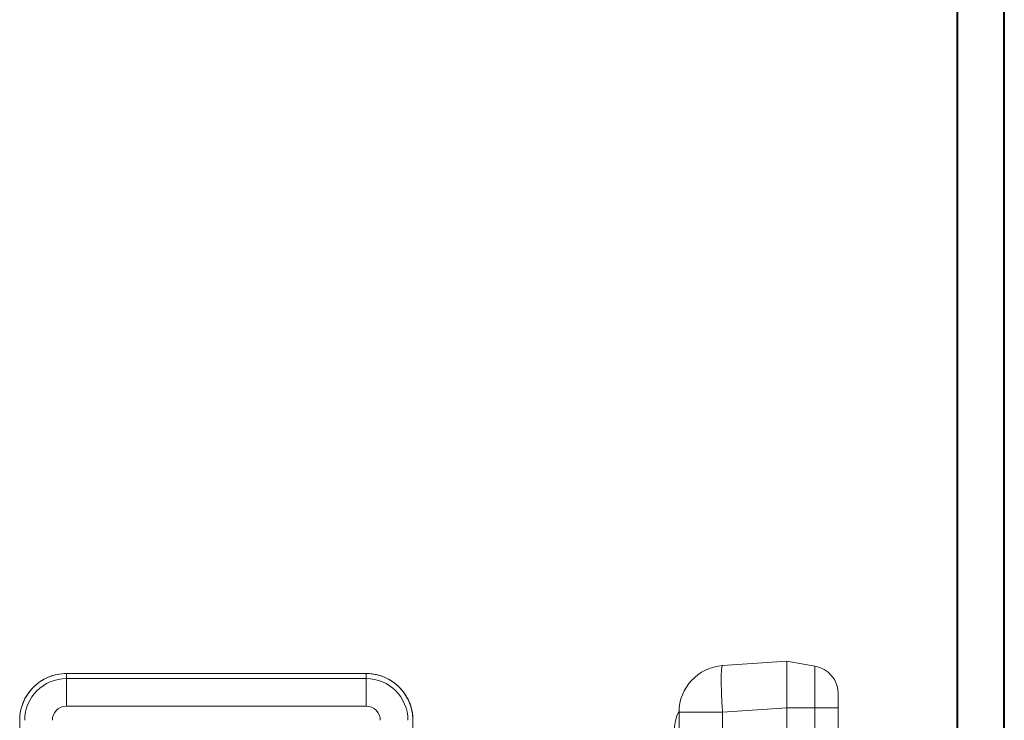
# Model space of a CAD drawing. Header units: millimetres. Extents: x 0 to 1189, y 0 to 841.
# Tile 8 of 8: x 979 to 1189, y 271 to 421. Entities that reach past the tile are written whole.
import ezdxf

# ---------------------------------------------------------------- set-up
doc = ezdxf.new("R2010")
doc.units = ezdxf.units.MM

msp = doc.modelspace()

# ---------------------------------------------------------------- linework, layer by layer
at = {"color": 7, "linetype": 'Continuous', "lineweight": 40}
for p, q in [((1189.08, 0.21), (1189.08, 841.21)), ((1179.08, 10.21), (1179.08, 831.21))]:
    msp.add_line(p, q, dxfattribs=at)
at = {"color": 7, "linetype": 'Continuous', "lineweight": 15}
for p, q in [((1128.9, 282.71), (1142.6, 283.67)), ((1142.6, 273.67), (1142.6, 283.67)), ((1148.64, 282.61), (1142.6, 283.67)), ((1148.64, 282.61), (1148.64, 273.67)), ((988.74, 281.02), (1052.79, 281.02)), ((988.76, 279.96), (988.76, 281.02)), ((988.76, 281.02), (1052.76, 281.02)), ((988.76, 279.96), (988.76, 274.05)), ((1052.76, 279.96), (988.76, 279.96)), ((1052.76, 281.02), (1052.76, 279.96)), ((1052.76, 279.96), (1052.76, 274.05)), ((988.76, 274.05), (1052.76, 274.05)), ((1142.6, 273.7), (1128.9, 272.74)), ((1142.6, 97.15), (1142.6, 273.7)), ((1148.64, 273.67), (1142.6, 273.67)), ((1142.6, 273.67), (1142.6, 97.17)), ((1148.64, 194.97), (1148.64, 273.67)), ((1148.64, 273.67), (1153.6, 273.67)), ((1153.6, 224.29), (1153.6, 273.67)), ((1128.9, 272.74), (1119.6, 272.74)), ((1119.6, 272.74), (1119.6, 217.04)), ((1128.9, 272.74), (1128.9, 217.04)), ((978.76, 94.5), (978.76, 271.05)), ((1062.76, 271.05), (1062.76, 94.5))]:
    msp.add_line(p, q, dxfattribs=at)
for centre, radius, start, end in [((1129.6, 272.74), 10, 94, 180), ((1147.6, 276.7), 6, 0, 80), ((988.76, 271.02), 10, 90, 180), ((988.76, 271.02), 8.93, 90, 180), ((1052.76, 271.02), 10, 0, 90), ((1052.76, 271.02), 8.93, 0, 90), ((1128.6, 268.67), 10, 154.1582, 205.8437)]:
    msp.add_arc(centre, radius, start, end, dxfattribs=at)
for points, knots in [([(1128.9, 282.71), (1128.86, 282.67), (1128.77, 282.59), (1128.68, 282), (1128.63, 281.07), (1128.61, 279.82), (1128.63, 278.3), (1128.68, 276.57), (1128.77, 274.69), (1128.86, 273.39), (1128.9, 272.74)], [0, 0, 0, 0, 0.125, 0.25, 0.375, 0.5, 0.625, 0.75, 0.875, 1, 1, 1, 1]), ([(1142.6, 273.7), (1142.6, 274.13), (1142.6, 274.98), (1142.6, 276.21), (1142.6, 277.65), (1142.6, 279.22), (1142.6, 280.8), (1142.6, 281.8), (1142.6, 282.39), (1142.6, 282.71), (1142.6, 283.13), (1142.6, 283.57), (1142.6, 283.64), (1142.6, 283.67)], [0, 0, 0, 0, 0.082426, 0.162536, 0.240339, 0.3711, 0.499996, 0.62889, 0.672335, 0.715991, 0.759859, 0.877333, 1, 1, 1, 1]), ([(978.76, 271.05), (978.78, 271.48), (978.81, 272.33), (979.06, 273.56), (979.53, 275), (980.35, 276.57), (981.63, 278.15), (982.86, 279.15), (983.82, 279.74), (984.43, 280.06), (985.41, 280.48), (986.84, 280.92), (988.1, 280.99), (988.74, 281.02)], [0, 0, 0, 0, 0.082426, 0.162536, 0.240339, 0.3711, 0.499996, 0.62889, 0.672335, 0.715991, 0.759859, 0.877333, 1, 1, 1, 1]), ([(1052.79, 281.02), (1053.22, 281.01), (1054.07, 280.98), (1055.3, 280.73), (1056.74, 280.26), (1058.31, 279.44), (1059.89, 278.15), (1060.89, 276.92), (1061.48, 275.96), (1061.8, 275.36), (1062.22, 274.37), (1062.66, 272.94), (1062.73, 271.69), (1062.76, 271.05)], [0, 0, 0, 0, 0.082426, 0.162536, 0.240339, 0.3711, 0.499996, 0.62889, 0.672335, 0.71599, 0.759858, 0.877333, 1, 1, 1, 1]), ([(1119.6, 272.74), (1119.6, 272.94), (1119.6, 273.13), (1119.6, 273.03), (1119.6, 273.03)], [0, 0, 0, 0, 0.999975, 1, 1, 1, 1])]:
    msp.add_open_spline(points, degree=3, knots=knots, dxfattribs=at)
for points in [[(1153.6, 276.7), (1153.6, 276.7), (1153.6, 275.34), (1153.6, 273.67)], [(988.76, 274.05), (987.09, 274.05), (985.74, 272.69), (985.74, 271.02)], [(1055.79, 271.02), (1055.79, 272.69), (1054.43, 274.05), (1052.76, 274.05)]]:
    msp.add_open_spline(points, degree=3, dxfattribs=at)

doc.saveas('drawing.dxf')
